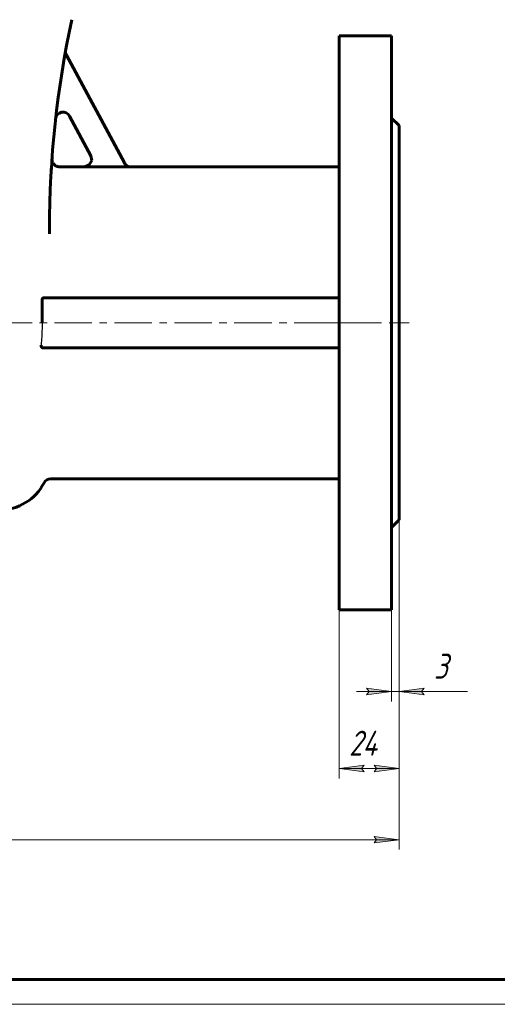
# Model space of a CAD drawing. Header units: millimetres. Extents: x 0 to 594, y 0 to 420.
# Tile 3 of 9: x 205 to 301, y 0 to 197. Entities that reach past the tile are written whole.
import ezdxf

# ---------------------------------------------------------------- set-up
doc = ezdxf.new("R2010")
doc.units = ezdxf.units.MM
for name, pattern in [('K5LT-1', [0]), ('K5LT_AXLED', [12, 7.5, -1.5, 1.5, -1.5]), ('K5LT_BASIC', [0]), ('K5LT_THIN', [0])]:
    doc.linetypes.add(name, pattern=pattern)
doc.layers.add('Системный слой', color=7, linetype='Continuous')
doc.layers.add('Системный слой (1)', color=251, linetype='Continuous', true_color=0x6c6c6c)
doc.styles.add('KDIMTEXTSTYLE', font='txt', dxfattribs={"width": 0.96, "oblique": 15, "height": 5})
doc.styles.add('KTEXTSTYLE', font='txt', dxfattribs={"width": 0.96, "height": 5})
doc.dimstyles.new('KDIMSTYLE (0.50)', dxfattribs={"dimtxt": 5, "dimasz": 1, "dimexe": 2, "dimexo": 0, "dimgap": 1, "dimtad": 1, "dimlfac": 2, "dimtxsty": 'KDIMTEXTSTYLE', "dimsah": 1, "dimcen": 0, "dimdle": 1, "dimadec": 0, "dimazin": 0, "dimtfac": 0.667, "dimtmove": 0, "dimatfit": 3, "dimfxl": 1, "dimtvp": 1, "dimtolj": 1, "dimtzin": 0, "dimarcsym": 0})

# ---------------------------------------------------------------- blocks, each defined once
blk = doc.blocks.new('U1')
at = {"layer": 'Системный слой (1)', "color": 143, "linetype": 'K5LT_BASIC', "lineweight": 60, "true_color": 0x33acca}
for p, q in [((211.6, 169.38), (211.6, 169.37)), ((211.6, 169.37), (211.6, 169.35)), ((211.6, 169.35), (211.6, 169.33))]:
    blk.add_line(p, q, dxfattribs=at)
blk = doc.blocks.new('U4')
at = {"layer": 'Системный слой (1)', "color": 143, "linetype": 'K5LT_BASIC', "lineweight": 60, "true_color": 0x33acca}
for p, q in [((218.08, 167.78), (213.1, 167.78)), ((269.11, 167.78), (227.41, 167.78))]:
    blk.add_line(p, q, dxfattribs=at)
blk = doc.blocks.new('U11')
at = {"layer": 'Системный слой (1)', "color": 143, "linetype": 'K5LT_BASIC', "lineweight": 60, "true_color": 0x33acca}
for p, q in [((219.4, 169.99), (219.56, 169.02)), ((218.18, 167.79), (218.08, 167.78)), ((219.08, 168.17), (218.18, 167.79)), ((219.56, 169.02), (219.08, 168.17))]:
    blk.add_line(p, q, dxfattribs=at)
blk = doc.blocks.new('D0')
at = {"layer": 'Системный слой (1)'}
for points in [[(111.11, 32.32), (110.61, 32.98), (111.11, 33.64), (106.11, 32.98)], [(281.11, 32.98), (276.11, 33.64), (276.61, 32.98), (276.11, 32.32)]]:
    blk.add_hatch(color=7, dxfattribs=at).paths.add_polyline_path(points)
at = {"layer": 'Системный слой (1)', "color": 7, "linetype": 'K5LT_THIN', "lineweight": 18, "true_color": 0xffffff}
for p, q in [((106.11, 97.03), (106.11, 30.98)), ((281.11, 97.03), (281.11, 30.98)), ((106.11, 32.98), (111.11, 33.64)), ((111.11, 33.64), (110.61, 32.98)), ((276.61, 32.98), (276.11, 33.64)), ((276.11, 33.64), (281.11, 32.98)), ((111.11, 32.32), (106.11, 32.98)), ((106.11, 32.98), (281.11, 32.98)), ((110.61, 32.98), (111.11, 32.32)), ((281.11, 32.98), (276.11, 32.32)), ((276.11, 32.32), (276.61, 32.98))]:
    blk.add_line(p, q, dxfattribs=at)
blk.add_wipeout([(188.27, 33.98), (188.27, 41.36), (198.52, 41.36), (198.52, 33.98)]).dxf.layer = 'Системный слой (1)'
at = {"layer": 'Системный слой (1)', "color": 7, "insert": (188.27, 40.57), "char_height": 5, "attachment_point": 1, "style": 'KTEXTSTYLE'}
blk.add_mtext('\\fArial|b0|c204|p34;\\H5.0;\\W1.000;\\Q15;\\fGOST Type AU|b0|i0|c204|p34;\\Q15;\\W0.960;350', dxfattribs=at)
blk = doc.blocks.new('KDIMARROW_01')
at = {"layer": 'Системный слой'}
blk.add_hatch(color=0, dxfattribs=at).paths.add_polyline_path([(0, 0), (-5, 0.66), (-4.5, 0), (-5, -0.66)])
at = {"layer": 'Системный слой', "color": 0, "linetype": 'K5LT_THIN', "lineweight": 18}
for p, q in [((-4.5, 0), (-5, 0.66)), ((-5, 0.66), (0, 0)), ((0, 0), (-5, -0.66)), ((-5, -0.66), (-4.5, 0))]:
    blk.add_line(p, q, dxfattribs=at)
at = {"layer": 'Системный слой (1)', "color": 0, "linetype": 'K5LT_THIN', "lineweight": 18}
blk.add_line((193.61, 136.53), (193.11, 136.53), dxfattribs=at)
blk = doc.blocks.new('D3')
at = {"layer": 'Системный слой (1)', "color": 7, "linetype": 'K5LT_THIN', "lineweight": 18, "true_color": 0xffffff}
for p, q in [((281.11, 97.03), (281.11, 45.22)), ((269.11, 79.03), (269.11, 45.22)), ((274.11, 46.56), (269.11, 47.22)), ((269.11, 47.22), (281.11, 47.22)), ((273.61, 47.22), (274.11, 46.56)), ((281.11, 47.22), (276.11, 46.56)), ((276.11, 46.56), (276.61, 47.22))]:
    blk.add_line(p, q, dxfattribs=at)
blk.add_wipeout([(271.09, 48.22), (271.09, 55.6), (278.81, 55.6), (278.81, 48.22)]).dxf.layer = 'Системный слой (1)'
at = {"layer": 'Системный слой (1)'}
for points in [[(274.11, 46.56), (273.61, 47.22), (274.11, 47.88), (269.11, 47.22)], [(281.11, 47.22), (276.11, 47.88), (276.61, 47.22), (276.11, 46.56)]]:
    blk.add_hatch(color=7, dxfattribs=at).paths.add_polyline_path(points)
at = {"layer": 'Системный слой (1)', "color": 7, "linetype": 'K5LT_THIN', "lineweight": 18, "true_color": 0xffffff}
for p, q in [((269.11, 47.22), (274.11, 47.88)), ((274.11, 47.88), (273.61, 47.22)), ((276.61, 47.22), (276.11, 47.88)), ((276.11, 47.88), (281.11, 47.22))]:
    blk.add_line(p, q, dxfattribs=at)
at = {"layer": 'Системный слой (1)', "color": 7, "insert": (271.09, 54.81), "char_height": 5, "attachment_point": 1, "style": 'KTEXTSTYLE'}
blk.add_mtext('\\fArial|b0|c204|p34;\\H5.0;\\W1.000;\\Q15;\\fGOST Type AU|b0|i0|c204|p34;\\Q15;\\W0.960;24', dxfattribs=at)
blk = doc.blocks.new('D4')
at = {"layer": 'Системный слой (1)'}
for points in [[(274.61, 61.98), (279.61, 62.64), (274.61, 63.3), (275.11, 62.64)], [(285.61, 62.64), (286.11, 63.3), (281.11, 62.64), (286.11, 61.98)]]:
    blk.add_hatch(color=7, dxfattribs=at).paths.add_polyline_path(points)
at = {"layer": 'Системный слой (1)', "color": 7, "linetype": 'K5LT_THIN', "lineweight": 18, "true_color": 0xffffff}
for p, q in [((281.11, 97.03), (281.11, 60.64)), ((279.61, 79.03), (279.61, 60.64)), ((279.61, 62.64), (274.61, 63.3)), ((274.61, 63.3), (275.11, 62.64)), ((286.11, 63.3), (281.11, 62.64)), ((285.61, 62.64), (286.11, 63.3)), ((279.61, 62.64), (272.61, 62.64)), ((275.11, 62.64), (274.61, 61.98)), ((274.61, 61.98), (279.61, 62.64)), ((279.61, 62.64), (281.11, 62.64)), ((281.11, 62.64), (286.11, 61.98)), ((281.11, 62.64), (288.11, 62.64)), ((281.11, 62.64), (286.1, 62.64)), ((286.11, 61.98), (285.61, 62.64)), ((286.1, 62.64), (294.83, 62.64))]:
    blk.add_line(p, q, dxfattribs=at)
blk.add_wipeout([(288.1, 63.64), (288.1, 71.02), (292.65, 71.02), (292.65, 63.64)]).dxf.layer = 'Системный слой (1)'
at = {"layer": 'Системный слой (1)', "color": 7, "insert": (288.1, 70.23), "char_height": 5, "attachment_point": 1, "style": 'KTEXTSTYLE'}
blk.add_mtext('\\fArial|b0|c204|p34;\\H5.0;\\W1.000;\\Q15;\\fGOST Type AU|b0|i0|c204|p34;\\Q15;\\W0.960;3', dxfattribs=at)
blk = doc.blocks.new('U56')
at = {"color": 143, "linetype": 'K5LT_BASIC', "lineweight": 60, "true_color": 0x33acca}
blk.add_line((589, 5), (20, 5), dxfattribs=at)
at = {"color": 7, "linetype": 'K5LT_THIN', "lineweight": 18, "true_color": 0xffffff}
blk.add_line((594, 0), (0, 0), dxfattribs=at)

msp = doc.modelspace()

# ---------------------------------------------------------------- linework, layer by layer
at = {"layer": 'Системный слой (1)', "color": 143, "linetype": 'K5LT_BASIC', "lineweight": 60, "true_color": 0x33acca}
for p, q in [((269.1093, 194.0317), (269.1093, 79.0317)), ((279.6093, 194.0317), (269.1093, 194.0317)), ((279.6093, 194.0317), (279.6093, 79.0317)), ((226.1026, 168.5483), (214.4944, 190.1696)), ((215.14, 177.9296), (219.4148, 169.9674)), ((281.1093, 176.0317), (279.6093, 177.5317)), ((281.1093, 176.0317), (281.1093, 97.0317)), ((211.5822, 169.089), (211.6026, 169.3844)), ((227.4254, 167.7567), (218.0945, 167.7567)), ((211.1093, 154.3169), (211.1093, 155.3437)), ((209.6203, 141.0317), (209.6203, 136.5317)), ((269.1093, 141.5317), (209.9091, 141.5317)), ((269.1093, 131.5317), (209.69, 131.5317)), ((269.1093, 105.2817), (211.341, 105.2817)), ((281.1093, 97.0317), (279.6093, 95.5317)), ((279.6093, 79.0317), (269.1093, 79.0317))]:
    msp.add_line(p, q, dxfattribs=at)
at = {"layer": 'Системный слой (1)', "color": 30, "linetype": 'K5LT_AXLED', "lineweight": 18, "true_color": 0xff8000}
for p, q in [((104.1093, 136.5317), (277.1093, 136.5317)), ((267.1093, 136.5317), (283.1093, 136.5317))]:
    msp.add_line(p, q, dxfattribs=at)
at = {"layer": 'Системный слой (1)', "color": 143, "linetype": 'K5LT_BASIC', "lineweight": 60, "true_color": 0x33acca}
for centre, radius, start, end in [((411.1093, 155.3437), 200, 167.905243, 180), ((215.816, 190.8792), 1.5, 169.687307, 208.230722), ((213.8184, 177.2201), 1.5, 28.230722, 173.672652), ((411.1093, 155.3437), 200, 175.974302, 175.990844), ((211.341, 103.7817), 1.5, 90, 152.837112), ((201.1093, 109.0317), 10, 270, 332.837112)]:
    msp.add_arc(centre, radius, start, end, dxfattribs=at)
at = {"layer": 'Системный слой (1)', "color": 7, "linetype": 'K5LT-1'}
for points, knots in [([(218.0945, 167.7567), (218.1558, 167.7567), (218.2779, 167.7644), (218.4593, 167.7985), (218.6353, 167.8544), (218.801, 167.9305), (218.9077, 167.9959), (218.9653, 168.0367), (218.9823, 168.049), (219.0079, 168.0682), (219.0495, 168.1012), (219.1297, 168.1706), (219.2338, 168.2782), (219.3424, 168.4213), (219.4181, 168.5496), (219.4694, 168.6584), (219.4946, 168.7219), (219.5088, 168.7624), (219.5155, 168.7823), (219.5256, 168.8138), (219.5398, 168.8628), (219.564, 168.9616), (219.578, 169.0508), (219.5847, 169.1231), (219.5865, 169.1459), (219.5889, 169.1829), (219.5907, 169.2372), (219.5898, 169.3424), (219.5766, 169.4879), (219.54, 169.6608), (219.4861, 169.8213), (219.4405, 169.9196), (219.4148, 169.9674)], [0, 0, 0, 0, 0.036775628, 0.073551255, 0.111411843, 0.147966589, 0.183129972, 0.186873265, 0.190584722, 0.195769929, 0.206140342, 0.222514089, 0.259628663, 0.295533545, 0.330553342, 0.349233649, 0.367913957, 0.371550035, 0.375166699, 0.380609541, 0.391495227, 0.405890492, 0.442057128, 0.445825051, 0.449699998, 0.455830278, 0.468090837, 0.482319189, 0.519036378, 0.555753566, 0.588298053, 0.620842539, 0.620842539, 0.620842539, 0.620842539]), ([(226.1026, 168.5483), (226.132, 168.4935), (226.1975, 168.3879), (226.315, 168.2423), (226.4167, 168.144), (226.4897, 168.0839), (226.5396, 168.0454), (226.6241, 167.9864), (226.7237, 167.9293), (226.8246, 167.8821), (226.8822, 167.8589), (226.9726, 167.8259), (227.0448, 167.805), (227.1619, 167.7795), (227.2703, 167.7623), (227.3736, 167.7567), (227.4254, 167.7567)], [0, 0, 0, 0, 0.037316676, 0.074633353, 0.11265809, 0.122119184, 0.131580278, 0.150502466, 0.184034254, 0.200756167, 0.21747808, 0.22135028, 0.258666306, 0.262480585, 0.293565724, 0.324650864, 0.324650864, 0.324650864, 0.324650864]), ([(209.6203, 136.5317), (209.6203, 136.1984), (209.614, 135.5217), (209.584, 134.4791), (209.5303, 133.3962), (209.4708, 132.5756), (209.4301, 132.1135), (209.4226, 132.0317)], [8.311088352, 8.311088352, 8.311088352, 8.311088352, 8.511090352, 8.711092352, 8.912966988, 9.125243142, 9.170827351, 9.170827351, 9.170827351, 9.170827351])]:
    msp.add_open_spline(points, degree=3, knots=knots, dxfattribs=at)
at = {"layer": 'Системный слой (1)', "color": 143, "linetype": 'K5LT_BASIC', "lineweight": 60, "true_color": 0x33acca}
for points, knots in [([(211.4121, 166.3421), (211.4187, 166.4625), (211.4253, 166.5794), (211.4381, 166.8064), (211.4445, 166.9165), (211.4569, 167.1296), (211.463, 167.2328), (211.4719, 167.382), (211.4749, 167.4307), (211.4807, 167.5269), (211.4836, 167.5742), (211.4921, 167.7134), (211.4996, 167.8349), (211.505, 167.9205)], [0, 0, 0, 0, 4.23274245, 4.23274245, 8.4654849, 8.4654849, 12.69822735, 12.69822735, 14.80572743, 14.80572743, 16.9309698, 16.9309698, 21.16371224, 21.16371224, 21.16371224, 21.16371224]), ([(211.6023, 169.3799), (211.6023, 169.3799), (211.6023, 169.3799), (211.6023, 169.3797), (211.6023, 169.3799), (211.6023, 169.3791), (211.6022, 169.3788), (211.6022, 169.3781), (211.6022, 169.3778), (211.6021, 169.3769), (211.6021, 169.3768), (211.6021, 169.3764), (211.6021, 169.3762), (211.602, 169.3755), (211.602, 169.3747), (211.6019, 169.3729), (211.6018, 169.3722), (211.6017, 169.3707), (211.6017, 169.3699), (211.6016, 169.3688), (211.6016, 169.3684), (211.6016, 169.3674), (211.6015, 169.3669), (211.6014, 169.3652), (211.6014, 169.3641), (211.6012, 169.3614), (211.6012, 169.3601), (211.601, 169.3574), (211.6009, 169.3558), (211.6008, 169.3522), (211.6007, 169.35), (211.6005, 169.3453), (211.6004, 169.3429), (211.6002, 169.3383), (211.6001, 169.3362), (211.5999, 169.3299), (211.5998, 169.3256), (211.5995, 169.3166), (211.5994, 169.3119), (211.5992, 169.2979), (211.5992, 169.2884), (211.5993, 169.2666), (211.5995, 169.2543), (211.6005, 169.2174), (211.6018, 169.1928), (211.6076, 169.1191), (211.6139, 169.0701), (211.6343, 168.955), (211.6506, 168.8892), (211.6917, 168.7602), (211.7165, 168.697), (211.7738, 168.5759), (211.8062, 168.5178), (211.8772, 168.4087), (211.9156, 168.3576), (211.9981, 168.2619), (212.042, 168.2172), (212.1389, 168.13), (212.1923, 168.0881), (212.3058, 168.0105), (212.3659, 167.9751), (212.4907, 167.9124), (212.5555, 167.8851), (212.6873, 167.8399), (212.7542, 167.8219), (212.8878, 167.7958), (212.9544, 167.7874), (213.0471, 167.7822), (213.0731, 167.7815), (213.0991, 167.7815)], [0, 0, 0, 0, 0.04444601, 0.04444601, 0.66840517, 0.66840517, 1.0025833, 1.0025833, 1.26996494, 1.26996494, 1.33681035, 1.33681035, 1.40365576, 1.40365576, 1.60169587, 1.60169587, 1.72088364, 1.72088364, 1.79973598, 1.79973598, 1.8310996, 1.8310996, 1.87272711, 1.87272711, 1.94571825, 1.94571825, 1.9994976, 1.9994976, 2.05327696, 2.05327696, 2.1161083, 2.1161083, 2.17893965, 2.17893965, 2.22859344, 2.22859344, 2.32790102, 2.32790102, 2.4331574, 2.4331574, 2.64367017, 2.64367017, 2.91669264, 2.91669264, 3.46273757, 3.46273757, 4.55482743, 4.55482743, 6.05257024, 6.05257024, 7.55120549, 7.55120549, 9.01958821, 9.01958821, 10.4325624, 10.4325624, 11.81668077, 11.81668077, 13.3177022, 13.3177022, 14.8585742, 14.8585742, 16.41125375, 16.41125375, 17.94224618, 17.94224618, 19.42424984, 19.42424984, 20, 20, 20, 20]), ([(227.4113, 167.7817), (227.1033, 167.7817), (226.5656, 167.9534), (226.199, 168.3687), (226.0897, 168.5722)], [0, 0, 0, 0, 0.57142718, 1, 1, 1, 1]), ([(209.6203, 141.0317), (209.6203, 141.0613), (209.6233, 141.1163), (209.6339, 141.1825), (209.6474, 141.2398), (209.6597, 141.2788), (209.6784, 141.327), (209.6964, 141.3648), (209.7197, 141.4035), (209.7406, 141.4328), (209.7633, 141.4592), (209.7916, 141.486), (209.8235, 141.5085), (209.8596, 141.5248), (209.8876, 141.5309), (209.9041, 141.5317), (209.9091, 141.5317)], [0, 0, 0, 0, 1.85934181, 3.3734965, 4.13657014, 5.60957703, 6.07304465, 7.74106911, 8.73386519, 9.78601605, 10.85182217, 11.85659498, 13.47701572, 14.8514026, 16.33384192, 17, 17, 17, 17]), ([(209.69, 131.5317), (209.6646, 131.5317), (209.6177, 131.542), (209.5574, 131.5818), (209.5187, 131.6251), (209.4958, 131.6595), (209.4824, 131.683), (209.4696, 131.7089), (209.4572, 131.7386), (209.4432, 131.7802), (209.4332, 131.8208), (209.4263, 131.8621), (209.4224, 131.8937), (209.42, 131.9283), (209.4189, 131.974), (209.4205, 132.0086), (209.4226, 132.0317)], [0, 0, 0, 0, 2.99626906, 5.54509649, 7.54130081, 8.35063024, 9.05151513, 9.73827797, 10.6075474, 11.45304634, 12.86257973, 13.44318457, 14.19193076, 14.89657905, 15.59829516, 17, 17, 17, 17])]:
    msp.add_open_spline(points, degree=3, knots=knots, dxfattribs=at)

# ---------------------------------------------------------------- block references
at = {"layer": 'Системный слой (1)'}
for name in ['U11', 'U1', 'U4']:
    msp.add_blockref(name, (0, 0), dxfattribs=at)

# ---------------------------------------------------------------- next in the draw order: dimensions: what is measured, and where the dimension line sits
at = {"layer": 'Системный слой (1)', "color": 7}
dim = msp.add_linear_dim(base=(106.1093, 32.9792), p1=(281.1093, 97.0317), p2=(106.1093, 97.0317), dimstyle='KDIMSTYLE (0.50)', override={"dimexo": 0, "dimpost": '\\fGOST Type AU|b0|c204|p34;\\H5.0;\\W0.960;\\Q15;<>', "dimblk1": 'KDIMARROW_01', "dimblk2": 'KDIMARROW_01', "dimse1": 0, "dimse2": 0, "dimclrt": 7, "dimtol": 1, "dimtp": 0, "dimtm": 0, "dimtdec": 5, "dimtolj": 1}, dxfattribs=at)
dim.commit()
dim.dimension.update_dxf_attribs({"geometry": 'D0', "text_midpoint": (193.6093, 32.9792), "dimtype": 160})

# ---------------------------------------------------------------- next in the draw order: dimensions: what is measured, and where the dimension line sits
dim = msp.add_linear_dim(base=(269.1093, 47.2182), p1=(281.1093, 97.0317), p2=(269.1093, 79.0317), dimstyle='KDIMSTYLE (0.50)', override={"dimexo": 0, "dimpost": '\\fGOST Type AU|b0|c204|p34;\\H5.0;\\W0.960;\\Q15;<>', "dimblk1": 'KDIMARROW_01', "dimblk2": 'KDIMARROW_01', "dimse1": 0, "dimse2": 0, "dimclrt": 7, "dimtol": 1, "dimtp": 0, "dimtm": 0, "dimtdec": 5, "dimtolj": 1}, dxfattribs=at)
dim.commit()
dim.dimension.update_dxf_attribs({"geometry": 'D3', "text_midpoint": (275.1093, 47.2182), "dimtype": 160})

# ---------------------------------------------------------------- next in the draw order: dimensions: what is measured, and where the dimension line sits
dim = msp.add_linear_dim(base=(279.6093, 62.6393), p1=(281.1093, 97.0317), p2=(279.6093, 79.0317), dimstyle='KDIMSTYLE (0.50)', override={"dimexo": 0, "dimtoh": 1, "dimpost": '\\fGOST Type AU|b0|c204|p34;\\H5.0;\\W0.960;\\Q15;<>', "dimblk1": 'KDIMARROW_01', "dimblk2": 'KDIMARROW_01', "dimse1": 0, "dimse2": 0, "dimclrt": 7, "dimtol": 1, "dimtp": 0, "dimtm": 0, "dimtdec": 5, "dimtmove": 1, "dimtolj": 1}, dxfattribs=at)
dim.commit()
dim.dimension.update_dxf_attribs({"geometry": 'D4', "text_midpoint": (290.4695, 62.6393), "dimtype": 160})

# ---------------------------------------------------------------- next in the draw order: block references
msp.add_blockref('U56', (0, 0))

doc.saveas('drawing.dxf')
